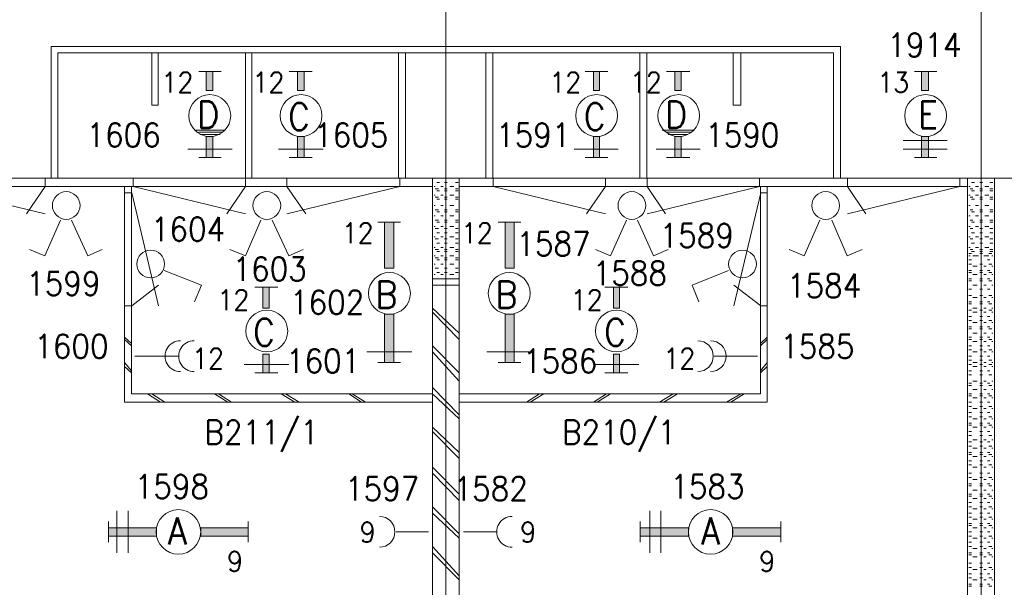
# Model space of a CAD drawing. Header units: metres. Extents: x -167 to -48, y -1901 to -1817.
# Tile 45 of 55: x -70.72 to -63.37, y -1855.81 to -1851.57. Entities that reach past the tile are written whole.
import ezdxf
from ezdxf.enums import TextEntityAlignment as Align

# ---------------------------------------------------------------- set-up
doc = ezdxf.new("R2010")
doc.units = ezdxf.units.M
doc.header["$MEASUREMENT"] = 0
doc.layers.add('Level 1', color=1, linetype='Continuous', lineweight=0)
doc.styles.add('Style-STANDARD', font='STANDARD.shx')

# ---------------------------------------------------------------- blocks, each defined once
blk = doc.blocks.new('FCADEL')
at = {"layer": 'Level 1', "color": 1, "linetype": 'Continuous', "lineweight": 0}
blk.add_circle((0, 0), 1, dxfattribs=at)
blk = doc.blocks.new('FCADE0')
at = {"layer": 'Level 1', "color": 1, "linetype": 'Continuous', "lineweight": 0}
blk.add_circle((0, 0), 1, dxfattribs=at)

msp = doc.modelspace()

# ---------------------------------------------------------------- linework, layer by layer
at = {"layer": 'Level 1', "color": 11, "linetype": 'Continuous', "lineweight": 0}
for p, q in [((-67.5405, -1838.6015), (-67.5405, -1865.3047)), ((-63.5405, -1838.6015), (-63.5405, -1865.3047)), ((-153.3511, -1852.7578), (-53.8081, -1852.7578))]:
    msp.add_line(p, q, dxfattribs=at)
at = {"layer": 'Level 1', "color": 1, "linetype": 'Continuous', "lineweight": 0}
for p, q in [((-70.4878, -1852.7578), (-70.4878, -1851.7734)), ((-70.4878, -1851.7734), (-64.5932, -1851.7734)), ((-70.437, -1852.7578), (-70.437, -1851.8203)), ((-70.437, -1851.8203), (-64.644, -1851.8203)), ((-69.7358, -1851.8203), (-69.7358, -1852.211)), ((-69.6889, -1852.211), (-69.6889, -1851.8203)), ((-69.0366, -1852.7578), (-69.0366, -1851.8203)), ((-68.9878, -1852.7578), (-68.9878, -1851.8203)), ((-67.8921, -1852.7578), (-67.8921, -1851.8203)), ((-67.8413, -1852.7578), (-67.8413, -1851.8203)), ((-67.2417, -1852.7578), (-67.2417, -1851.8203)), ((-67.1889, -1852.7578), (-67.1889, -1851.8203)), ((-66.0913, -1852.7578), (-66.0913, -1851.8203)), ((-66.0385, -1852.7578), (-66.0385, -1851.8203)), ((-65.394, -1852.211), (-65.394, -1851.8203)), ((-65.3374, -1851.8203), (-65.3374, -1852.211)), ((-64.644, -1852.7578), (-64.644, -1851.8203)), ((-64.5932, -1852.7578), (-64.5932, -1851.7734)), ((-69.2163, -1851.961), (-69.3842, -1851.961)), ((-68.5385, -1851.961), (-68.7104, -1851.961)), ((-66.3295, -1851.961), (-66.4995, -1851.961)), ((-65.7182, -1851.961), (-65.892, -1851.961)), ((-64.0385, -1851.961), (-63.8725, -1851.961)), ((-69.7358, -1852.211), (-69.6889, -1852.211)), ((-65.3374, -1852.211), (-65.394, -1852.211)), ((-69.1889, -1852.3985), (-69.4155, -1852.3985)), ((-69.2007, -1852.3985), (-69.3979, -1852.3985)), ((-65.6889, -1852.3985), (-65.9233, -1852.3985)), ((-65.7006, -1852.3985), (-65.9038, -1852.3985)), ((-69.2046, -1852.4141), (-69.3842, -1852.4141)), ((-69.226, -1852.4297), (-69.3764, -1852.4297)), ((-69.2378, -1852.4297), (-69.3491, -1852.4297)), ((-65.7124, -1852.4141), (-65.892, -1852.4141)), ((-65.7319, -1852.4297), (-65.8784, -1852.4297)), ((-65.7436, -1852.4297), (-65.8491, -1852.4297)), ((-64.1245, -1852.4766), (-63.7944, -1852.4766)), ((-69.1342, -1852.539), (-69.4663, -1852.539)), ((-68.4565, -1852.539), (-68.7885, -1852.539)), ((-66.2514, -1852.539), (-66.5815, -1852.539)), ((-65.6401, -1852.539), (-65.9682, -1852.539)), ((-64.1245, -1852.539), (-63.7944, -1852.539)), ((-69.2163, -1852.6015), (-69.3842, -1852.6015)), ((-68.5385, -1852.6015), (-68.7104, -1852.6015)), ((-66.3295, -1852.6015), (-66.4995, -1852.6015)), ((-65.7182, -1852.6015), (-65.892, -1852.6015)), ((-64.0385, -1852.6015), (-63.8725, -1852.6015)), ((-151.5542, -1852.7578), (-63.644, -1852.7578)), ((-70.5307, -1852.7578), (-70.5307, -1852.8202)), ((-69.8745, -1852.7578), (-69.8745, -1852.8202)), ((-69.0346, -1852.7578), (-69.0346, -1852.8202)), ((-68.726, -1852.7578), (-68.726, -1852.8202)), ((-67.8842, -1852.7578), (-67.8842, -1852.8202)), ((-67.6382, -1860.1484), (-67.6382, -1852.7578)), ((-67.4389, -1860.1484), (-67.4389, -1852.7578)), ((-67.187, -1852.7578), (-67.187, -1852.8202)), ((-66.3471, -1852.7578), (-66.3471, -1852.8202)), ((-66.0366, -1852.7578), (-66.0366, -1852.8202)), ((-65.1967, -1852.7578), (-65.1967, -1852.8202)), ((-64.5405, -1852.7578), (-64.5405, -1852.8202)), ((-63.7006, -1852.7578), (-63.7006, -1852.8202)), ((-63.644, -1860.1015), (-63.644, -1852.7578)), ((-63.4428, -1860.1484), (-63.4428, -1852.7578)), ((-71.435, -1852.8202), (-67.6382, -1852.8202)), ((-71.3706, -1852.8202), (-70.5307, -1853.0234)), ((-70.5307, -1852.8202), (-70.6714, -1853.0234)), ((-69.9389, -1854.4297), (-69.9389, -1852.8202)), ((-69.8882, -1854.3671), (-69.8882, -1852.8202)), ((-69.8745, -1852.8202), (-69.0346, -1853.0234)), ((-69.0346, -1852.8202), (-69.1753, -1853.0234)), ((-67.8842, -1852.8202), (-68.726, -1853.0234)), ((-68.726, -1852.8202), (-68.5854, -1853.0234)), ((-67.6186, -1852.8202), (-67.6264, -1852.8202)), ((-67.5952, -1852.836), (-67.6186, -1852.836)), ((-67.5874, -1852.789), (-67.6069, -1852.789)), ((-67.56, -1852.8202), (-67.5757, -1852.8202)), ((-67.5288, -1852.789), (-67.5483, -1852.789)), ((-67.5288, -1852.836), (-67.5483, -1852.836)), ((-67.48, -1852.8202), (-67.5092, -1852.8202)), ((-67.4467, -1852.789), (-67.4663, -1852.789)), ((-67.4467, -1852.836), (-67.4663, -1852.836)), ((-67.4389, -1852.8202), (-63.644, -1852.8202)), ((-67.187, -1852.8202), (-66.3471, -1853.0234)), ((-66.3471, -1852.8202), (-66.4877, -1853.0234)), ((-65.1967, -1852.8202), (-66.0366, -1853.0234)), ((-66.0366, -1852.8202), (-65.8979, -1853.0234)), ((-65.1889, -1854.3671), (-65.1889, -1852.8202)), ((-65.1401, -1854.4297), (-65.1401, -1852.8202)), ((-63.7006, -1852.8202), (-64.5405, -1853.0234)), ((-64.5405, -1852.8202), (-64.4018, -1853.0234)), ((-63.6225, -1852.8202), (-63.6342, -1852.8202)), ((-63.603, -1852.836), (-63.6225, -1852.836)), ((-63.5913, -1852.789), (-63.6147, -1852.789)), ((-63.562, -1852.8202), (-63.5835, -1852.8202)), ((-63.5327, -1852.789), (-63.5522, -1852.789)), ((-63.5327, -1852.836), (-63.5522, -1852.836)), ((-63.4838, -1852.8202), (-63.5131, -1852.8202)), ((-63.4545, -1852.789), (-63.476, -1852.789)), ((-63.4545, -1852.836), (-63.476, -1852.836)), ((-69.935, -1852.8672), (-69.8842, -1852.8672)), ((-69.8842, -1852.8672), (-69.685, -1853.7109)), ((-67.6186, -1852.8828), (-67.6264, -1852.8828)), ((-67.5952, -1852.8984), (-67.6186, -1852.8984)), ((-67.5874, -1852.8516), (-67.6069, -1852.8516)), ((-67.5874, -1852.9141), (-67.6069, -1852.9141)), ((-67.56, -1852.8828), (-67.5757, -1852.8828)), ((-67.5288, -1852.8516), (-67.5483, -1852.8516)), ((-67.5288, -1852.8984), (-67.5483, -1852.8984)), ((-67.5288, -1852.9141), (-67.5483, -1852.9141)), ((-67.48, -1852.8828), (-67.5092, -1852.8828)), ((-67.4467, -1852.8516), (-67.4663, -1852.8516)), ((-67.4467, -1852.8984), (-67.4663, -1852.8984)), ((-67.4467, -1852.9141), (-67.4663, -1852.9141)), ((-65.187, -1852.8672), (-65.3881, -1853.7109)), ((-65.1381, -1852.8672), (-65.187, -1852.8672)), ((-63.6225, -1852.8828), (-63.6342, -1852.8828)), ((-63.603, -1852.8984), (-63.6225, -1852.8984)), ((-63.5913, -1852.8516), (-63.6147, -1852.8516)), ((-63.5913, -1852.9141), (-63.6147, -1852.9141)), ((-63.562, -1852.8828), (-63.5835, -1852.8828)), ((-63.5327, -1852.8516), (-63.5522, -1852.8516)), ((-63.5327, -1852.8984), (-63.5522, -1852.8984)), ((-63.5327, -1852.9141), (-63.5522, -1852.9141)), ((-63.4838, -1852.8828), (-63.5131, -1852.8828)), ((-63.4545, -1852.8516), (-63.476, -1852.8516)), ((-63.4545, -1852.8984), (-63.476, -1852.8984)), ((-63.4545, -1852.9141), (-63.476, -1852.9141)), ((-67.6186, -1852.9609), (-67.6264, -1852.9609)), ((-67.5952, -1852.9921), (-67.6186, -1852.9921)), ((-67.56, -1852.9609), (-67.5757, -1852.9609)), ((-67.5288, -1852.9921), (-67.5483, -1852.9921)), ((-67.48, -1852.9609), (-67.5092, -1852.9609)), ((-67.4467, -1852.9921), (-67.4663, -1852.9921)), ((-63.6225, -1852.9609), (-63.6342, -1852.9609)), ((-63.603, -1852.9921), (-63.6225, -1852.9921)), ((-63.562, -1852.9609), (-63.5835, -1852.9609)), ((-63.5327, -1852.9921), (-63.5522, -1852.9921)), ((-63.4838, -1852.9609), (-63.5131, -1852.9609)), ((-63.4545, -1852.9921), (-63.476, -1852.9921)), ((-70.4174, -1853.0703), (-70.5346, -1853.3359)), ((-70.3354, -1853.0703), (-70.2143, -1853.3359)), ((-68.9214, -1853.0703), (-69.0366, -1853.3359)), ((-68.8354, -1853.0703), (-68.7124, -1853.3359)), ((-67.6186, -1853.039), (-67.6264, -1853.039)), ((-67.5952, -1853.0703), (-67.6186, -1853.0703)), ((-67.5874, -1853.0078), (-67.6069, -1853.0078)), ((-67.56, -1853.039), (-67.5757, -1853.039)), ((-67.5288, -1853.0078), (-67.5483, -1853.0078)), ((-67.5288, -1853.0703), (-67.5483, -1853.0703)), ((-67.48, -1853.039), (-67.5092, -1853.039)), ((-67.4467, -1853.0078), (-67.4663, -1853.0078)), ((-67.4467, -1853.0703), (-67.4663, -1853.0703)), ((-66.1909, -1853.0703), (-66.31, -1853.3359)), ((-66.1088, -1853.0703), (-65.9897, -1853.3359)), ((-64.7456, -1853.0703), (-64.8627, -1853.3359)), ((-64.6557, -1853.0703), (-64.5424, -1853.3359)), ((-63.6225, -1853.039), (-63.6342, -1853.039)), ((-63.603, -1853.0703), (-63.6225, -1853.0703)), ((-63.5913, -1853.0078), (-63.6147, -1853.0078)), ((-63.562, -1853.039), (-63.5835, -1853.039)), ((-63.5327, -1853.0078), (-63.5522, -1853.0078)), ((-63.5327, -1853.0703), (-63.5522, -1853.0703)), ((-63.4838, -1853.039), (-63.5131, -1853.039)), ((-63.4545, -1853.0078), (-63.476, -1853.0078)), ((-63.4545, -1853.0703), (-63.476, -1853.0703)), ((-68.0464, -1853.086), (-67.8784, -1853.086)), ((-67.6186, -1853.1172), (-67.6264, -1853.1172)), ((-67.5952, -1853.1328), (-67.6186, -1853.1328)), ((-67.5874, -1853.086), (-67.6069, -1853.086)), ((-67.56, -1853.1172), (-67.5757, -1853.1172)), ((-67.5288, -1853.086), (-67.5483, -1853.086)), ((-67.5288, -1853.1328), (-67.5483, -1853.1328)), ((-67.48, -1853.1172), (-67.5092, -1853.1172)), ((-67.4467, -1853.086), (-67.4663, -1853.086)), ((-67.4467, -1853.1328), (-67.4663, -1853.1328)), ((-67.1479, -1853.086), (-66.98, -1853.086)), ((-63.6225, -1853.1172), (-63.6342, -1853.1172)), ((-63.603, -1853.1328), (-63.6225, -1853.1328)), ((-63.5913, -1853.086), (-63.6147, -1853.086)), ((-63.562, -1853.1172), (-63.5835, -1853.1172)), ((-63.5327, -1853.086), (-63.5522, -1853.086)), ((-63.5327, -1853.1328), (-63.5522, -1853.1328)), ((-63.4838, -1853.1172), (-63.5131, -1853.1172)), ((-63.4545, -1853.086), (-63.476, -1853.086)), ((-63.4545, -1853.1328), (-63.476, -1853.1328)), ((-67.6186, -1853.1953), (-67.6264, -1853.1953)), ((-67.5952, -1853.2109), (-67.6186, -1853.2109)), ((-67.5874, -1853.164), (-67.6069, -1853.164)), ((-67.56, -1853.1953), (-67.5757, -1853.1953)), ((-67.5288, -1853.164), (-67.5483, -1853.164)), ((-67.5288, -1853.2109), (-67.5483, -1853.2109)), ((-67.48, -1853.1953), (-67.5092, -1853.1953)), ((-67.4467, -1853.164), (-67.4663, -1853.164)), ((-67.4467, -1853.2109), (-67.4663, -1853.2109)), ((-63.6225, -1853.1953), (-63.6342, -1853.1953)), ((-63.603, -1853.2109), (-63.6225, -1853.2109)), ((-63.5913, -1853.164), (-63.6147, -1853.164)), ((-63.562, -1853.1953), (-63.5835, -1853.1953)), ((-63.5327, -1853.164), (-63.5522, -1853.164)), ((-63.5327, -1853.2109), (-63.5522, -1853.2109)), ((-63.4838, -1853.1953), (-63.5131, -1853.1953)), ((-63.4545, -1853.164), (-63.476, -1853.164)), ((-63.4545, -1853.2109), (-63.476, -1853.2109)), ((-70.5346, -1853.3359), (-70.6479, -1853.2891)), ((-70.2143, -1853.3359), (-70.105, -1853.2891)), ((-69.0366, -1853.3359), (-69.1518, -1853.2891)), ((-68.7124, -1853.3359), (-68.605, -1853.2891)), ((-67.6186, -1853.2734), (-67.6264, -1853.2734)), ((-67.5952, -1853.2891), (-67.6186, -1853.2891)), ((-67.5874, -1853.2421), (-67.6069, -1853.2421)), ((-67.56, -1853.2734), (-67.5757, -1853.2734)), ((-67.5288, -1853.2421), (-67.5483, -1853.2421)), ((-67.5288, -1853.2891), (-67.5483, -1853.2891)), ((-67.48, -1853.2734), (-67.5092, -1853.2734)), ((-67.4467, -1853.2421), (-67.4663, -1853.2421)), ((-67.4467, -1853.2891), (-67.4663, -1853.2891)), ((-66.31, -1853.3359), (-66.4213, -1853.2891)), ((-65.9897, -1853.3359), (-65.8784, -1853.2891)), ((-64.8627, -1853.3359), (-64.976, -1853.2891)), ((-64.5424, -1853.3359), (-64.4292, -1853.2891)), ((-63.6225, -1853.2734), (-63.6342, -1853.2734)), ((-63.603, -1853.2891), (-63.6225, -1853.2891)), ((-63.5913, -1853.2421), (-63.6147, -1853.2421)), ((-63.562, -1853.2734), (-63.5835, -1853.2734)), ((-63.5327, -1853.2421), (-63.5522, -1853.2421)), ((-63.5327, -1853.2891), (-63.5522, -1853.2891)), ((-63.4838, -1853.2734), (-63.5131, -1853.2734)), ((-63.4545, -1853.2421), (-63.476, -1853.2421)), ((-63.4545, -1853.2891), (-63.476, -1853.2891)), ((-67.6186, -1853.3359), (-67.6264, -1853.3359)), ((-67.5952, -1853.3516), (-67.6186, -1853.3516)), ((-67.5874, -1853.3047), (-67.6069, -1853.3047)), ((-67.56, -1853.3359), (-67.5757, -1853.3359)), ((-67.5288, -1853.3047), (-67.5483, -1853.3047)), ((-67.5288, -1853.3516), (-67.5483, -1853.3516)), ((-67.48, -1853.3359), (-67.5092, -1853.3359)), ((-67.4467, -1853.3047), (-67.4663, -1853.3047)), ((-67.4467, -1853.3516), (-67.4663, -1853.3516)), ((-63.6342, -1853.3203), (-63.6147, -1853.3203)), ((-63.6225, -1853.3359), (-63.6342, -1853.3359)), ((-63.5913, -1853.3047), (-63.6147, -1853.3047)), ((-63.603, -1853.3359), (-63.5717, -1853.3359)), ((-63.562, -1853.3359), (-63.5835, -1853.3359)), ((-63.5327, -1853.3047), (-63.5522, -1853.3047)), ((-63.5522, -1853.3203), (-63.5327, -1853.3203)), ((-63.521, -1853.3359), (-63.5053, -1853.3359)), ((-63.4838, -1853.3359), (-63.5131, -1853.3359)), ((-63.4838, -1853.3203), (-63.4624, -1853.3203)), ((-63.4545, -1853.3047), (-63.476, -1853.3047)), ((-63.4624, -1853.3359), (-63.4545, -1853.3359)), ((-67.6186, -1853.3984), (-67.6264, -1853.3984)), ((-67.5952, -1853.4296), (-67.6186, -1853.4296)), ((-67.5874, -1853.3672), (-67.6069, -1853.3672)), ((-67.56, -1853.3984), (-67.5757, -1853.3984)), ((-67.5288, -1853.3672), (-67.5483, -1853.3672)), ((-67.5288, -1853.4296), (-67.5483, -1853.4296)), ((-67.48, -1853.3984), (-67.5092, -1853.3984)), ((-67.4467, -1853.3672), (-67.4663, -1853.3672)), ((-67.4467, -1853.4296), (-67.4663, -1853.4296)), ((-63.6342, -1853.3672), (-63.6147, -1853.3672)), ((-63.6342, -1853.3984), (-63.6147, -1853.3984)), ((-63.603, -1853.414), (-63.5717, -1853.414)), ((-63.5522, -1853.3984), (-63.5327, -1853.3984)), ((-63.521, -1853.414), (-63.5053, -1853.414)), ((-63.4936, -1853.3672), (-63.476, -1853.3672)), ((-63.4838, -1853.3984), (-63.4624, -1853.3984)), ((-63.4624, -1853.414), (-63.4545, -1853.414)), ((-69.6421, -1853.4453), (-69.3647, -1853.5547)), ((-67.4389, -1853.5078), (-67.6382, -1853.5078)), ((-67.6186, -1853.4765), (-67.6264, -1853.4765)), ((-67.5952, -1853.5078), (-67.6186, -1853.5078)), ((-67.5874, -1853.4609), (-67.6069, -1853.4609)), ((-67.56, -1853.4765), (-67.5757, -1853.4765)), ((-67.5288, -1853.4609), (-67.5483, -1853.4609)), ((-67.5288, -1853.5078), (-67.5483, -1853.5078)), ((-67.48, -1853.4765), (-67.5092, -1853.4765)), ((-67.4467, -1853.4609), (-67.4663, -1853.4609)), ((-67.4467, -1853.5078), (-67.4663, -1853.5078)), ((-65.4272, -1853.4453), (-65.7006, -1853.5547)), ((-63.6342, -1853.4453), (-63.6147, -1853.4453)), ((-63.6342, -1853.4609), (-63.6147, -1853.4609)), ((-63.6342, -1853.5078), (-63.6147, -1853.5078)), ((-63.603, -1853.4765), (-63.5717, -1853.4765)), ((-63.5522, -1853.4453), (-63.5327, -1853.4453)), ((-63.5522, -1853.4609), (-63.5327, -1853.4609)), ((-63.5522, -1853.5078), (-63.5327, -1853.5078)), ((-63.521, -1853.4765), (-63.5053, -1853.4765)), ((-63.4936, -1853.4453), (-63.476, -1853.4453)), ((-63.4936, -1853.5078), (-63.476, -1853.5078)), ((-63.4838, -1853.4609), (-63.4624, -1853.4609)), ((-63.4624, -1853.4765), (-63.4545, -1853.4765)), ((-69.8842, -1853.7109), (-69.685, -1853.5547)), ((-69.3647, -1853.5547), (-69.4155, -1853.6796)), ((-68.7944, -1853.5703), (-68.9663, -1853.5703)), ((-67.4389, -1853.5547), (-67.6382, -1853.5547)), ((-66.1792, -1853.5703), (-66.351, -1853.5703)), ((-65.7006, -1853.5547), (-65.6499, -1853.6796)), ((-65.187, -1853.7109), (-65.3881, -1853.5547)), ((-63.6342, -1853.5235), (-63.6147, -1853.5235)), ((-63.603, -1853.5547), (-63.5717, -1853.5547)), ((-63.5522, -1853.5235), (-63.5327, -1853.5235)), ((-63.521, -1853.5547), (-63.5053, -1853.5547)), ((-63.4838, -1853.5235), (-63.4624, -1853.5235)), ((-63.4624, -1853.5547), (-63.4545, -1853.5547)), ((-63.6342, -1853.5859), (-63.6147, -1853.5859)), ((-63.6342, -1853.6328), (-63.6147, -1853.6328)), ((-63.603, -1853.6484), (-63.5717, -1853.6484)), ((-63.5522, -1853.5859), (-63.5327, -1853.5859)), ((-63.5522, -1853.6328), (-63.5327, -1853.6328)), ((-63.521, -1853.6484), (-63.5053, -1853.6484)), ((-63.4936, -1853.5859), (-63.476, -1853.5859)), ((-63.4838, -1853.6328), (-63.4624, -1853.6328)), ((-63.4624, -1853.6484), (-63.4545, -1853.6484)), ((-69.935, -1853.7109), (-69.8842, -1853.7109)), ((-67.4389, -1853.914), (-67.6382, -1853.7266)), ((-65.1381, -1853.7109), (-65.187, -1853.7109)), ((-63.6342, -1853.6796), (-63.6147, -1853.6796)), ((-63.6342, -1853.6952), (-63.6147, -1853.6952)), ((-63.603, -1853.7266), (-63.5717, -1853.7266)), ((-63.5522, -1853.6796), (-63.5327, -1853.6796)), ((-63.5522, -1853.6952), (-63.5327, -1853.6952)), ((-63.521, -1853.7266), (-63.5053, -1853.7266)), ((-63.4936, -1853.6796), (-63.476, -1853.6796)), ((-63.4838, -1853.6952), (-63.4624, -1853.6952)), ((-63.4624, -1853.7266), (-63.4545, -1853.7266)), ((-67.4389, -1853.961), (-67.6382, -1853.7578)), ((-63.6342, -1853.7422), (-63.6147, -1853.7422)), ((-63.6342, -1853.7891), (-63.6147, -1853.7891)), ((-63.603, -1853.7578), (-63.5717, -1853.7578)), ((-63.5522, -1853.7422), (-63.5327, -1853.7422)), ((-63.5522, -1853.7891), (-63.5327, -1853.7891)), ((-63.521, -1853.7578), (-63.5053, -1853.7578)), ((-63.4936, -1853.7891), (-63.476, -1853.7891)), ((-63.4838, -1853.7422), (-63.4624, -1853.7422)), ((-63.4624, -1853.7578), (-63.4545, -1853.7578)), ((-63.6342, -1853.8203), (-63.6147, -1853.8203)), ((-63.6342, -1853.8671), (-63.6147, -1853.8671)), ((-63.603, -1853.8359), (-63.5717, -1853.8359)), ((-63.5522, -1853.8203), (-63.5327, -1853.8203)), ((-63.5522, -1853.8671), (-63.5327, -1853.8671)), ((-63.521, -1853.8359), (-63.5053, -1853.8359)), ((-63.4936, -1853.8671), (-63.476, -1853.8671)), ((-63.4838, -1853.8203), (-63.4624, -1853.8203)), ((-63.4624, -1853.8359), (-63.4545, -1853.8359)), ((-69.8882, -1853.9922), (-69.9389, -1853.9454)), ((-65.1889, -1853.9922), (-65.1401, -1853.9454)), ((-63.6342, -1853.8828), (-63.6147, -1853.8828)), ((-63.6342, -1853.9454), (-63.6147, -1853.9454)), ((-63.603, -1853.914), (-63.5717, -1853.914)), ((-63.5522, -1853.8828), (-63.5327, -1853.8828)), ((-63.5522, -1853.9454), (-63.5327, -1853.9454)), ((-63.521, -1853.914), (-63.5053, -1853.914)), ((-63.4936, -1853.9454), (-63.476, -1853.9454)), ((-63.4838, -1853.8828), (-63.4624, -1853.8828)), ((-63.4624, -1853.914), (-63.4545, -1853.914)), ((-69.8882, -1854.0078), (-69.9389, -1853.961)), ((-67.4389, -1854.211), (-67.6382, -1854.0078)), ((-65.1889, -1854.0078), (-65.1401, -1853.961)), ((-63.6342, -1853.961), (-63.6147, -1853.961)), ((-63.6342, -1854.0078), (-63.6147, -1854.0078)), ((-63.603, -1853.9766), (-63.5717, -1853.9766)), ((-63.5522, -1853.961), (-63.5327, -1853.961)), ((-63.5522, -1854.0078), (-63.5327, -1854.0078)), ((-63.521, -1853.9766), (-63.5053, -1853.9766)), ((-63.4936, -1854.0078), (-63.476, -1854.0078)), ((-63.4838, -1853.961), (-63.4624, -1853.961)), ((-63.4624, -1853.9766), (-63.4545, -1853.9766)), ((-69.5366, -1854.0859), (-69.8628, -1854.0859)), ((-67.7924, -1854.0547), (-68.1284, -1854.0547)), ((-67.4389, -1854.2734), (-67.6382, -1854.0547)), ((-66.8979, -1854.0547), (-67.2339, -1854.0547)), ((-65.5366, -1854.0859), (-65.2124, -1854.0859)), ((-63.6342, -1854.039), (-63.6147, -1854.039)), ((-63.6342, -1854.0859), (-63.6147, -1854.0859)), ((-63.603, -1854.0547), (-63.5717, -1854.0547)), ((-63.5522, -1854.039), (-63.5327, -1854.039)), ((-63.5522, -1854.0859), (-63.5327, -1854.0859)), ((-63.521, -1854.0547), (-63.5053, -1854.0547)), ((-63.4936, -1854.0859), (-63.476, -1854.0859)), ((-63.4838, -1854.039), (-63.4624, -1854.039)), ((-63.4624, -1854.0547), (-63.4545, -1854.0547)), ((-69.8882, -1854.1953), (-69.9389, -1854.1327)), ((-69.8882, -1854.211), (-69.9389, -1854.164)), ((-68.7124, -1854.1484), (-69.0444, -1854.1484)), ((-68.0464, -1854.1327), (-67.8784, -1854.1327)), ((-67.1479, -1854.1327), (-66.98, -1854.1327)), ((-66.0991, -1854.1484), (-66.4331, -1854.1484)), ((-65.1889, -1854.1953), (-65.1401, -1854.1327)), ((-65.1889, -1854.211), (-65.1401, -1854.164)), ((-63.6342, -1854.1171), (-63.6147, -1854.1171)), ((-63.6342, -1854.1484), (-63.6147, -1854.1484)), ((-63.603, -1854.1327), (-63.5717, -1854.1327)), ((-63.603, -1854.164), (-63.5717, -1854.164)), ((-63.5522, -1854.1171), (-63.5327, -1854.1171)), ((-63.5522, -1854.1484), (-63.5327, -1854.1484)), ((-63.521, -1854.1327), (-63.5053, -1854.1327)), ((-63.521, -1854.164), (-63.5053, -1854.164)), ((-63.4838, -1854.1171), (-63.4624, -1854.1171)), ((-63.4838, -1854.1484), (-63.4624, -1854.1484)), ((-63.4624, -1854.1327), (-63.4545, -1854.1327)), ((-63.4624, -1854.164), (-63.4545, -1854.164)), ((-68.7944, -1854.211), (-68.9663, -1854.211)), ((-66.1792, -1854.211), (-66.351, -1854.211)), ((-63.6342, -1854.1953), (-63.6147, -1854.1953)), ((-63.6342, -1854.2266), (-63.6147, -1854.2266)), ((-63.5522, -1854.1953), (-63.5327, -1854.1953)), ((-63.5522, -1854.2266), (-63.5327, -1854.2266)), ((-63.4936, -1854.1953), (-63.476, -1854.1953)), ((-63.4838, -1854.2266), (-63.4624, -1854.2266)), ((-67.4389, -1854.5234), (-67.6382, -1854.3203)), ((-63.6342, -1854.289), (-63.6147, -1854.289)), ((-63.6342, -1854.3046), (-63.6147, -1854.3046)), ((-63.603, -1854.2734), (-63.5717, -1854.2734)), ((-63.5522, -1854.289), (-63.5327, -1854.289)), ((-63.5522, -1854.3046), (-63.5327, -1854.3046)), ((-63.521, -1854.2734), (-63.5053, -1854.2734)), ((-63.4936, -1854.289), (-63.476, -1854.289)), ((-63.4838, -1854.3046), (-63.4624, -1854.3046)), ((-63.4624, -1854.2734), (-63.4545, -1854.2734)), ((-67.6382, -1854.3671), (-69.8882, -1854.3671)), ((-69.6694, -1854.4297), (-69.7671, -1854.3671)), ((-69.6382, -1854.4297), (-69.7358, -1854.3671)), ((-69.1674, -1854.4297), (-69.2671, -1854.3671)), ((-69.1401, -1854.4297), (-69.2378, -1854.3671)), ((-68.6674, -1854.4297), (-68.769, -1854.3671)), ((-68.6342, -1854.4297), (-68.7378, -1854.3671)), ((-68.1694, -1854.4297), (-68.2651, -1854.3671)), ((-68.1382, -1854.4297), (-68.2397, -1854.3671)), ((-67.4389, -1854.5546), (-67.6382, -1854.3671)), ((-67.4389, -1854.3671), (-65.1889, -1854.3671)), ((-66.937, -1854.4297), (-66.8393, -1854.3671)), ((-66.9096, -1854.4297), (-66.8081, -1854.3671)), ((-66.437, -1854.4297), (-66.3393, -1854.3671)), ((-66.4096, -1854.4297), (-66.31, -1854.3671)), ((-65.9428, -1854.4297), (-65.8413, -1854.3671)), ((-65.9116, -1854.4297), (-65.81, -1854.3671)), ((-65.4428, -1854.4297), (-65.3374, -1854.3671)), ((-65.4116, -1854.4297), (-65.312, -1854.3671)), ((-63.6342, -1854.3671), (-63.6147, -1854.3671)), ((-63.6342, -1854.3827), (-63.6147, -1854.3827)), ((-63.603, -1854.3359), (-63.5717, -1854.3359)), ((-63.5522, -1854.3671), (-63.5327, -1854.3671)), ((-63.5522, -1854.3827), (-63.5327, -1854.3827)), ((-63.521, -1854.3359), (-63.5053, -1854.3359)), ((-63.4936, -1854.3671), (-63.476, -1854.3671)), ((-63.4838, -1854.3827), (-63.4624, -1854.3827)), ((-63.4624, -1854.3359), (-63.4545, -1854.3359)), ((-67.6382, -1854.4297), (-69.9389, -1854.4297)), ((-67.4389, -1854.4297), (-65.1401, -1854.4297)), ((-63.6342, -1854.4297), (-63.6147, -1854.4297)), ((-63.6342, -1854.4609), (-63.6147, -1854.4609)), ((-63.603, -1854.3985), (-63.5717, -1854.3985)), ((-63.5522, -1854.4297), (-63.5327, -1854.4297)), ((-63.5522, -1854.4609), (-63.5327, -1854.4609)), ((-63.521, -1854.3985), (-63.5053, -1854.3985)), ((-63.4936, -1854.4297), (-63.476, -1854.4297)), ((-63.4838, -1854.4609), (-63.4624, -1854.4609)), ((-63.4624, -1854.3985), (-63.4545, -1854.3985)), ((-63.6342, -1854.5078), (-63.6147, -1854.5078)), ((-63.6342, -1854.539), (-63.6147, -1854.539)), ((-63.603, -1854.4766), (-63.5717, -1854.4766)), ((-63.5522, -1854.5078), (-63.5327, -1854.5078)), ((-63.5522, -1854.539), (-63.5327, -1854.539)), ((-63.521, -1854.4766), (-63.5053, -1854.4766)), ((-63.4936, -1854.5078), (-63.476, -1854.5078)), ((-63.4838, -1854.539), (-63.4624, -1854.539)), ((-63.4624, -1854.4766), (-63.4545, -1854.4766)), ((-63.6342, -1854.5859), (-63.6147, -1854.5859)), ((-63.6342, -1854.6015), (-63.6147, -1854.6015)), ((-63.603, -1854.5546), (-63.5717, -1854.5546)), ((-63.5522, -1854.5859), (-63.5327, -1854.5859)), ((-63.5522, -1854.6015), (-63.5327, -1854.6015)), ((-63.521, -1854.5546), (-63.5053, -1854.5546)), ((-63.4936, -1854.5859), (-63.476, -1854.5859)), ((-63.4838, -1854.6015), (-63.4624, -1854.6015)), ((-63.4624, -1854.5546), (-63.4545, -1854.5546)), ((-67.4389, -1854.8046), (-67.6382, -1854.6172)), ((-67.4389, -1854.8516), (-67.6382, -1854.6485)), ((-63.6342, -1854.6485), (-63.6147, -1854.6485)), ((-63.6342, -1854.6797), (-63.6147, -1854.6797)), ((-63.603, -1854.6172), (-63.5717, -1854.6172)), ((-63.5522, -1854.6485), (-63.5327, -1854.6485)), ((-63.5522, -1854.6797), (-63.5327, -1854.6797)), ((-63.521, -1854.6172), (-63.5053, -1854.6172)), ((-63.4936, -1854.6485), (-63.476, -1854.6485)), ((-63.4838, -1854.6797), (-63.4624, -1854.6797)), ((-63.4624, -1854.6172), (-63.4545, -1854.6172)), ((-63.6342, -1854.7265), (-63.6147, -1854.7265)), ((-63.6342, -1854.7578), (-63.6147, -1854.7578)), ((-63.603, -1854.7109), (-63.5717, -1854.7109)), ((-63.5522, -1854.7265), (-63.5327, -1854.7265)), ((-63.5522, -1854.7578), (-63.5327, -1854.7578)), ((-63.521, -1854.7109), (-63.5053, -1854.7109)), ((-63.4936, -1854.7265), (-63.476, -1854.7265)), ((-63.4838, -1854.7578), (-63.4624, -1854.7578)), ((-63.4624, -1854.7109), (-63.4545, -1854.7109)), ((-63.6342, -1854.8046), (-63.6147, -1854.8046)), ((-63.6342, -1854.8202), (-63.6147, -1854.8202)), ((-63.603, -1854.7734), (-63.5717, -1854.7734)), ((-63.5522, -1854.8046), (-63.5327, -1854.8046)), ((-63.5522, -1854.8202), (-63.5327, -1854.8202)), ((-63.521, -1854.7734), (-63.5053, -1854.7734)), ((-63.4936, -1854.8046), (-63.476, -1854.8046)), ((-63.4838, -1854.8202), (-63.4624, -1854.8202)), ((-63.4624, -1854.7734), (-63.4545, -1854.7734)), ((-63.6342, -1854.8672), (-63.6147, -1854.8672)), ((-63.6342, -1854.8984), (-63.6147, -1854.8984)), ((-63.603, -1854.836), (-63.5717, -1854.836)), ((-63.5522, -1854.8672), (-63.5327, -1854.8672)), ((-63.5522, -1854.8984), (-63.5327, -1854.8984)), ((-63.521, -1854.836), (-63.5053, -1854.836)), ((-63.4936, -1854.8672), (-63.476, -1854.8672)), ((-63.4838, -1854.8984), (-63.4624, -1854.8984)), ((-63.4624, -1854.836), (-63.4545, -1854.836)), ((-67.4389, -1855.1172), (-67.6382, -1854.9141)), ((-67.4389, -1855.164), (-67.6382, -1854.9609)), ((-63.6342, -1854.9609), (-63.6147, -1854.9609)), ((-63.603, -1854.9141), (-63.5717, -1854.9141)), ((-63.5522, -1854.9609), (-63.5327, -1854.9609)), ((-63.521, -1854.9141), (-63.5053, -1854.9141)), ((-63.4936, -1854.9609), (-63.476, -1854.9609)), ((-63.4624, -1854.9141), (-63.4545, -1854.9141)), ((-63.6342, -1854.9921), (-63.6147, -1854.9921)), ((-63.6342, -1855.039), (-63.6147, -1855.039)), ((-63.6342, -1855.0546), (-63.6147, -1855.0546)), ((-63.603, -1855.0078), (-63.5717, -1855.0078)), ((-63.5522, -1854.9921), (-63.5327, -1854.9921)), ((-63.5522, -1855.039), (-63.5327, -1855.039)), ((-63.5522, -1855.0546), (-63.5327, -1855.0546)), ((-63.521, -1855.0078), (-63.5053, -1855.0078)), ((-63.4936, -1855.039), (-63.476, -1855.039)), ((-63.4838, -1854.9921), (-63.4624, -1854.9921)), ((-63.4838, -1855.0546), (-63.4624, -1855.0546)), ((-63.4624, -1855.0078), (-63.4545, -1855.0078)), ((-63.6342, -1855.1172), (-63.6147, -1855.1172)), ((-63.603, -1855.086), (-63.5717, -1855.086)), ((-63.5522, -1855.1172), (-63.5327, -1855.1172)), ((-63.521, -1855.086), (-63.5053, -1855.086)), ((-63.4936, -1855.1172), (-63.476, -1855.1172)), ((-63.4624, -1855.086), (-63.4545, -1855.086)), ((-63.6342, -1855.1328), (-63.6147, -1855.1328)), ((-63.6342, -1855.1797), (-63.6147, -1855.1797)), ((-63.603, -1855.1484), (-63.5717, -1855.1484)), ((-63.5522, -1855.1328), (-63.5327, -1855.1328)), ((-63.5522, -1855.1797), (-63.5327, -1855.1797)), ((-63.521, -1855.1484), (-63.5053, -1855.1484)), ((-63.4936, -1855.1797), (-63.476, -1855.1797)), ((-63.4838, -1855.1328), (-63.4624, -1855.1328)), ((-63.4624, -1855.1484), (-63.4545, -1855.1484)), ((-69.9975, -1855.5547), (-69.9975, -1855.2421)), ((-69.9116, -1855.5547), (-69.9116, -1855.2421)), ((-67.4389, -1855.414), (-67.6382, -1855.2109)), ((-67.4389, -1855.4453), (-67.6382, -1855.2577)), ((-66.017, -1855.5547), (-66.017, -1855.2421)), ((-65.935, -1855.5547), (-65.935, -1855.2421)), ((-63.6342, -1855.2109), (-63.6147, -1855.2109)), ((-63.6342, -1855.2577), (-63.6147, -1855.2577)), ((-63.603, -1855.2265), (-63.5717, -1855.2265)), ((-63.5522, -1855.2109), (-63.5327, -1855.2109)), ((-63.5522, -1855.2577), (-63.5327, -1855.2577)), ((-63.521, -1855.2265), (-63.5053, -1855.2265)), ((-63.4936, -1855.2577), (-63.476, -1855.2577)), ((-63.4838, -1855.2109), (-63.4624, -1855.2109)), ((-63.4624, -1855.2265), (-63.4545, -1855.2265)), ((-70.06, -1855.3203), (-70.06, -1855.4765)), ((-69.0151, -1855.3203), (-69.0151, -1855.4765)), ((-66.0874, -1855.3203), (-66.0874, -1855.4765)), ((-65.0366, -1855.3203), (-65.0366, -1855.4765)), ((-63.6342, -1855.2891), (-63.6147, -1855.2891)), ((-63.6342, -1855.3359), (-63.6147, -1855.3359)), ((-63.603, -1855.3047), (-63.5717, -1855.3047)), ((-63.5522, -1855.2891), (-63.5327, -1855.2891)), ((-63.5522, -1855.3359), (-63.5327, -1855.3359)), ((-63.521, -1855.3047), (-63.5053, -1855.3047)), ((-63.4936, -1855.3359), (-63.476, -1855.3359)), ((-63.4838, -1855.2891), (-63.4624, -1855.2891)), ((-63.4624, -1855.3047), (-63.4545, -1855.3047)), ((-67.6694, -1855.3984), (-67.9116, -1855.3984)), ((-67.4077, -1855.3984), (-67.1635, -1855.3984)), ((-63.6342, -1855.3516), (-63.6147, -1855.3516)), ((-63.6342, -1855.3984), (-63.6147, -1855.3984)), ((-63.603, -1855.3672), (-63.5717, -1855.3672)), ((-63.5522, -1855.3516), (-63.5327, -1855.3516)), ((-63.5522, -1855.3984), (-63.5327, -1855.3984)), ((-63.521, -1855.3672), (-63.5053, -1855.3672)), ((-63.4936, -1855.3984), (-63.476, -1855.3984)), ((-63.4838, -1855.3516), (-63.4624, -1855.3516)), ((-63.4624, -1855.3672), (-63.4545, -1855.3672)), ((-63.6342, -1855.4296), (-63.6147, -1855.4296)), ((-63.6342, -1855.4765), (-63.6147, -1855.4765)), ((-63.603, -1855.4453), (-63.5717, -1855.4453)), ((-63.5522, -1855.4296), (-63.5327, -1855.4296)), ((-63.5522, -1855.4765), (-63.5327, -1855.4765)), ((-63.521, -1855.4453), (-63.5053, -1855.4453)), ((-63.4936, -1855.4765), (-63.476, -1855.4765)), ((-63.4838, -1855.4296), (-63.4624, -1855.4296)), ((-63.4624, -1855.4453), (-63.4545, -1855.4453)), ((-67.4389, -1855.7266), (-67.6382, -1855.5078)), ((-67.4389, -1855.7578), (-67.6382, -1855.5547)), ((-63.6342, -1855.5078), (-63.6147, -1855.5078)), ((-63.6342, -1855.5547), (-63.6147, -1855.5547)), ((-63.6342, -1855.5703), (-63.6147, -1855.5703)), ((-63.603, -1855.5235), (-63.5717, -1855.5235)), ((-63.5522, -1855.5078), (-63.5327, -1855.5078)), ((-63.5522, -1855.5547), (-63.5327, -1855.5547)), ((-63.5522, -1855.5703), (-63.5327, -1855.5703)), ((-63.521, -1855.5235), (-63.5053, -1855.5235)), ((-63.4936, -1855.5547), (-63.476, -1855.5547)), ((-63.4838, -1855.5078), (-63.4624, -1855.5078)), ((-63.4838, -1855.5703), (-63.4624, -1855.5703)), ((-63.4624, -1855.5235), (-63.4545, -1855.5235)), ((-63.6342, -1855.6328), (-63.6147, -1855.6328)), ((-63.603, -1855.5859), (-63.5717, -1855.5859)), ((-63.5522, -1855.6328), (-63.5327, -1855.6328)), ((-63.521, -1855.5859), (-63.5053, -1855.5859)), ((-63.4936, -1855.6328), (-63.476, -1855.6328)), ((-63.4624, -1855.5859), (-63.4545, -1855.5859)), ((-63.6342, -1855.664), (-63.6147, -1855.664)), ((-63.6342, -1855.7109), (-63.6147, -1855.7109)), ((-63.603, -1855.6796), (-63.5717, -1855.6796)), ((-63.5522, -1855.664), (-63.5327, -1855.664)), ((-63.5522, -1855.7109), (-63.5327, -1855.7109)), ((-63.521, -1855.6796), (-63.5053, -1855.6796)), ((-63.4936, -1855.7109), (-63.476, -1855.7109)), ((-63.4838, -1855.664), (-63.4624, -1855.664)), ((-63.4624, -1855.6796), (-63.4545, -1855.6796)), ((-63.6342, -1855.7422), (-63.6147, -1855.7422)), ((-63.6342, -1855.7891), (-63.6147, -1855.7891)), ((-63.603, -1855.7578), (-63.5717, -1855.7578)), ((-63.5522, -1855.7422), (-63.5327, -1855.7422)), ((-63.5522, -1855.7891), (-63.5327, -1855.7891)), ((-63.521, -1855.7578), (-63.5053, -1855.7578)), ((-63.4936, -1855.7891), (-63.476, -1855.7891)), ((-63.4838, -1855.7422), (-63.4624, -1855.7422)), ((-63.4624, -1855.7578), (-63.4545, -1855.7578)), ((-63.6342, -1855.8047), (-63.6147, -1855.8047)), ((-63.5522, -1855.8047), (-63.5327, -1855.8047)), ((-63.4838, -1855.8047), (-63.4624, -1855.8047))]:
    msp.add_line(p, q, dxfattribs=at)
for centre, radius in [((-69.3022, -1852.2891), 0.1562), ((-68.6206, -1852.2891), 0.1562), ((-66.4135, -1852.2891), 0.1562), ((-65.8002, -1852.2891), 0.1562), ((-63.9565, -1852.2891), 0.1562), ((-70.3745, -1852.9609), 0.1035), ((-68.8764, -1852.9609), 0.1035), ((-66.1499, -1852.9609), 0.1035), ((-64.7026, -1852.9609), 0.1035), ((-69.7436, -1853.3984), 0.1035), ((-65.3237, -1853.3984), 0.1035), ((-67.9604, -1853.6172), 0.1562), ((-67.0659, -1853.6172), 0.1562), ((-68.8764, -1853.8984), 0.1562), ((-66.2651, -1853.8984), 0.1562)]:
    msp.add_circle(centre, radius, dxfattribs=at)
for centre, start, end in [((-69.521, -1854.0859), 90.00002, 270.00016), ((-69.4194, -1854.0859), 90.00002, 270.00016), ((-65.6577, -1854.0859), 270.00006, 90.00005), ((-65.562, -1854.0859), 270.00006, 90.00005), ((-68.0346, -1855.3984), 270.00006, 89.99997), ((-67.0444, -1855.3984), 90.00002, 270.00013)]:
    msp.add_arc(centre, 0.1152, start, end, dxfattribs=at)
at = {"layer": 'Level 1', "color": 1, "linetype": 'Continuous', "lineweight": 0, "extrusion": (0, 0, -1)}
for points in [[(69.3296, -1852.1015), (69.2788, -1852.1015), (69.3296, -1851.961), (69.2788, -1851.961)], [(68.6479, -1852.1015), (68.5971, -1852.1015), (68.6479, -1851.961), (68.5971, -1851.961)], [(66.437, -1852.1015), (66.392, -1852.1015), (66.437, -1851.961), (66.392, -1851.961)], [(65.8295, -1852.1015), (65.7827, -1852.1015), (65.8295, -1851.961), (65.7827, -1851.961)], [(69.3296, -1852.6015), (69.2788, -1852.6015), (69.3296, -1852.4453), (69.2788, -1852.4453)], [(68.6479, -1852.6015), (68.5971, -1852.6015), (68.6479, -1852.4453), (68.5971, -1852.4453)], [(66.437, -1852.6015), (66.392, -1852.6015), (66.437, -1852.4453), (66.392, -1852.4453)], [(65.8295, -1852.6015), (65.7827, -1852.6015), (65.8295, -1852.4453), (65.7827, -1852.4453)], [(67.9975, -1853.4296), (67.9975, -1853.086), (67.9272, -1853.4296), (67.9272, -1853.086)], [(67.0971, -1853.4296), (67.0971, -1853.086), (67.0288, -1853.4296), (67.0288, -1853.086)], [(68.9057, -1853.7266), (68.8589, -1853.7266), (68.9057, -1853.5703), (68.8589, -1853.5703)], [(66.2885, -1853.7266), (66.2436, -1853.7266), (66.2885, -1853.5703), (66.2436, -1853.5703)], [(68.9057, -1854.211), (68.8589, -1854.211), (68.9057, -1854.0703), (68.8589, -1854.0703)], [(66.2885, -1854.211), (66.2436, -1854.211), (66.2885, -1854.0703), (66.2436, -1854.0703)], [(69.3686, -1855.3672), (69.0151, -1855.3672), (69.3686, -1855.4296), (69.0151, -1855.4296)], [(65.3979, -1855.3672), (65.0366, -1855.3672), (65.3979, -1855.4296), (65.0366, -1855.4296)]]:
    msp.add_solid(points, dxfattribs=at)
at = {"layer": 'Level 1', "color": 1, "linetype": 'Continuous', "lineweight": 0}
for points in [[(-63.935, -1852.1015), (-63.9858, -1852.1015), (-63.935, -1851.961), (-63.9858, -1851.961)], [(-63.935, -1852.6015), (-63.9858, -1852.6015), (-63.935, -1852.4453), (-63.9858, -1852.4453)], [(-67.9272, -1853.7734), (-67.9272, -1854.1327), (-67.9975, -1853.7734), (-67.9975, -1854.1327)], [(-67.0288, -1853.7734), (-67.0288, -1854.1327), (-67.0971, -1853.7734), (-67.0971, -1854.1327)], [(-69.7007, -1855.4296), (-70.06, -1855.4296), (-69.7007, -1855.3672), (-70.06, -1855.3672)], [(-65.728, -1855.4296), (-66.0874, -1855.4296), (-65.728, -1855.3672), (-66.0874, -1855.3672)]]:
    msp.add_solid(points, dxfattribs=at)
for points in [[(-69.3296, -1852.1015), (-69.2788, -1852.1015), (-69.2788, -1851.961), (-69.3296, -1851.961)], [(-68.6479, -1852.1015), (-68.5971, -1852.1015), (-68.5971, -1851.961), (-68.6479, -1851.961)], [(-66.437, -1852.1015), (-66.392, -1852.1015), (-66.392, -1851.961), (-66.437, -1851.961)], [(-65.8295, -1852.1015), (-65.7827, -1852.1015), (-65.7827, -1851.961), (-65.8295, -1851.961)], [(-63.935, -1852.1015), (-63.9858, -1852.1015), (-63.9858, -1851.961), (-63.935, -1851.961)], [(-69.3296, -1852.6015), (-69.2788, -1852.6015), (-69.2788, -1852.4453), (-69.3296, -1852.4453)], [(-68.6479, -1852.6015), (-68.5971, -1852.6015), (-68.5971, -1852.4453), (-68.6479, -1852.4453)], [(-66.437, -1852.6015), (-66.392, -1852.6015), (-66.392, -1852.4453), (-66.437, -1852.4453)], [(-65.8295, -1852.6015), (-65.7827, -1852.6015), (-65.7827, -1852.4453), (-65.8295, -1852.4453)], [(-63.935, -1852.6015), (-63.9858, -1852.6015), (-63.9858, -1852.4453), (-63.935, -1852.4453)], [(-67.9975, -1853.4296), (-67.9975, -1853.086), (-67.9272, -1853.086), (-67.9272, -1853.4296)], [(-67.0971, -1853.4296), (-67.0971, -1853.086), (-67.0288, -1853.086), (-67.0288, -1853.4296)], [(-68.9057, -1853.7266), (-68.8589, -1853.7266), (-68.8589, -1853.5703), (-68.9057, -1853.5703)], [(-66.2885, -1853.7266), (-66.2436, -1853.7266), (-66.2436, -1853.5703), (-66.2885, -1853.5703)], [(-67.9272, -1853.7734), (-67.9272, -1854.1327), (-67.9975, -1854.1327), (-67.9975, -1853.7734)], [(-67.0288, -1853.7734), (-67.0288, -1854.1327), (-67.0971, -1854.1327), (-67.0971, -1853.7734)], [(-68.9057, -1854.211), (-68.8589, -1854.211), (-68.8589, -1854.0703), (-68.9057, -1854.0703)], [(-66.2885, -1854.211), (-66.2436, -1854.211), (-66.2436, -1854.0703), (-66.2885, -1854.0703)], [(-69.7007, -1855.4296), (-70.06, -1855.4296), (-70.06, -1855.3672), (-69.7007, -1855.3672)], [(-69.3686, -1855.3672), (-69.0151, -1855.3672), (-69.0151, -1855.4296), (-69.3686, -1855.4296)], [(-65.728, -1855.4296), (-66.0874, -1855.4296), (-66.0874, -1855.3672), (-65.728, -1855.3672)], [(-65.3979, -1855.3672), (-65.0366, -1855.3672), (-65.0366, -1855.4296), (-65.3979, -1855.4296)]]:
    msp.add_3dface(points, dxfattribs=at)

# ---------------------------------------------------------------- block references
at = {"layer": 'Level 1', "color": 1, "linetype": 'Continuous', "lineweight": 0, "xscale": 0.1663, "yscale": 0.1663}
for name, p in [('FCADEL', (-69.5366, -1855.3984)), ('FCADE0', (-65.562, -1855.3984))]:
    msp.add_blockref(name, p, dxfattribs=at)

# ---------------------------------------------------------------- texts
at = {"layer": 'Level 1', "color": 1, "linetype": 'Continuous', "lineweight": 0, "style": 'Style-STANDARD'}
for s, height, p in [('1914', 0.1777, (-63.9649, -1851.8515)), ('12', 0.1523, (-69.5438, -1852.1171)), ('12', 0.1523, (-68.8641, -1852.1171)), ('12', 0.1523, (-66.6473, -1852.1171)), ('12', 0.1523, (-66.0457, -1852.1171)), ('13', 0.1523, (-64.1981, -1852.1171)), ('1606', 0.1777, (-69.946, -1852.5234)), ('1605', 0.1777, (-68.2461, -1852.5234)), ('1591', 0.1777, (-66.8868, -1852.5234)), ('1590', 0.1777, (-65.3255, -1852.5234)), ('1604', 0.1777, (-69.4649, -1853.2265)), ('12', 0.1523, (-68.1981, -1853.2421)), ('12', 0.1523, (-67.3075, -1853.2421)), ('1589', 0.1777, (-65.6653, -1853.2734)), ('1587', 0.1777, (-66.7356, -1853.3359)), ('1603', 0.1777, (-68.8555, -1853.5235)), ('1588', 0.1777, (-66.1653, -1853.5547)), ('1599', 0.1777, (-70.3958, -1853.6328)), ('1584', 0.1777, (-64.7142, -1853.6484)), ('12', 0.1523, (-69.1258, -1853.7422)), ('1602', 0.1777, (-68.4258, -1853.7734)), ('12', 0.1523, (-66.4871, -1853.7422)), ('1600', 0.1777, (-70.336, -1854.1015)), ('1585', 0.1777, (-64.7649, -1854.1015)), ('12', 0.1523, (-69.3153, -1854.1797)), ('12', 0.1523, (-65.7957, -1854.1797)), ('1601', 0.1777, (-68.4558, -1854.211)), ('1586', 0.1777, (-66.6856, -1854.211)), ('B211/1', 0.1777, (-68.9154, -1854.7422)), ('B210/1', 0.1777, (-66.2448, -1854.7422)), ('1598', 0.1777, (-69.5853, -1855.1484)), ('1583', 0.1777, (-65.5853, -1855.1484)), ('1597', 0.1777, (-68.015, -1855.164)), ('1582', 0.1777, (-67.2044, -1855.164)), ('9', 0.1523, (-68.1239, -1855.4765)), ('9', 0.1523, (-66.9247, -1855.4765)), ('9', 0.1523, (-69.1141, -1855.6952)), ('9', 0.1523, (-65.1395, -1855.6952))]:
    msp.add_text(s, height=height, dxfattribs=at).set_placement(p, align=Align.CENTER)
for s, p in [('D', (-69.2322, -1852.3827)), ('D', (-65.738, -1852.3827)), ('C', (-68.5544, -1852.3985)), ('C', (-66.3454, -1852.3985)), ('B', (-67.9021, -1853.7266)), ('B', (-67.0056, -1853.7266)), ('C', (-68.8142, -1854.0078)), ('C', (-66.1931, -1854.0078)), ('A', (-69.4743, -1855.4921)), ('A', (-65.4919, -1855.4921))]:
    msp.add_text(s, height=0.2011, dxfattribs=at).set_placement(p, align=Align.RIGHT)
msp.add_text('E', height=0.2011, dxfattribs=at).set_placement((-64.0131, -1852.3827))

doc.saveas('drawing.dxf')
